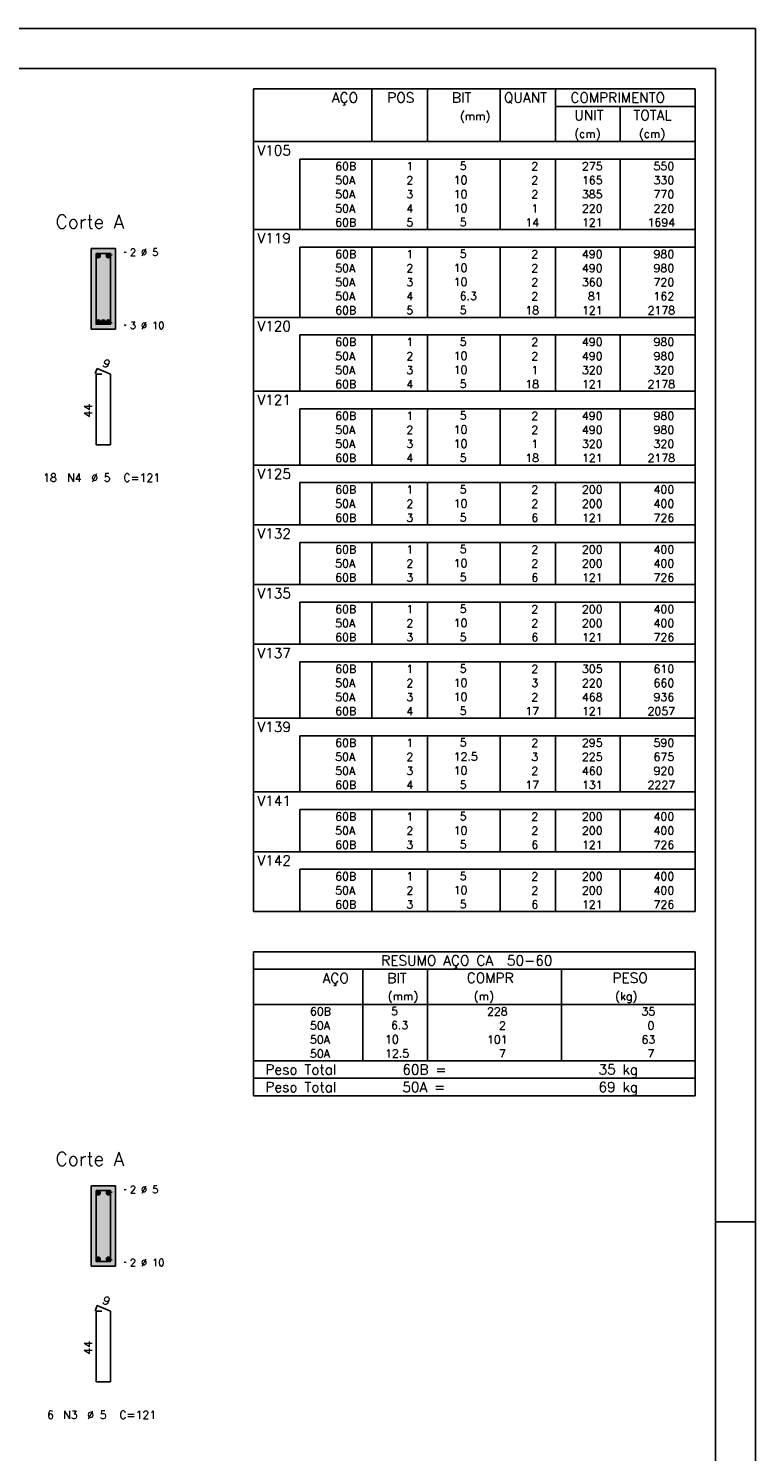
# Model space of a CAD drawing. Extents: x 0 to 84.1, y 0 to 59.4.
# Tile 6 of 6: x 66 to 84.1, y 24 to 59.4. Entities that reach past the tile are written whole.
import ezdxf

# ---------------------------------------------------------------- set-up
doc = ezdxf.new("R2010")
doc.units = 0
doc.header["$MEASUREMENT"] = 0
doc.linetypes.add('ESTILO_TQS_0002', pattern=[0.4, 0.1, -0.3])
for name, color, linetype in [('1', 1, 'CONTINUOUS'), ('2', 2, 'CONTINUOUS'), ('4', 4, 'CONTINUOUS'), ('6', 6, 'CONTINUOUS'), ('9', 9, 'CONTINUOUS')]:
    doc.layers.add(name, color=color, linetype=linetype)
doc.styles.get("Standard").update_dxf_attribs({"font": 'ROMANS.SHX'})

msp = doc.modelspace()

# ---------------------------------------------------------------- linework, layer by layer
at = {"layer": '1', "linetype": 'ESTILO_TQS_0002'}
for p, q in [((67.985, 53.745), (68.43, 53.83)), ((67.985, 52.095), (68.43, 52.01)), ((67.985, 30.42), (68.43, 30.505)), ((67.985, 28.77), (68.43, 28.685))]:
    msp.add_line(p, q, dxfattribs=at)
at = {"layer": '1', "linetype": 'Continuous'}
for centre in [(67.735, 53.745), (67.985, 53.745), (67.735, 52.095), (67.86, 52.095), (67.985, 52.095), (67.735, 30.42), (67.985, 30.42), (67.735, 28.77), (67.985, 28.77)]:
    msp.add_circle(centre, 0.05, dxfattribs=at)
at = {"layer": '2', "linetype": 'Continuous'}
for p, q in [((84.100006, 59.400002), (0, 59.400002)), ((84.100006, 0), (84.100006, 59.400002)), ((71.6, 57.897502), (71.6, 56.585002)), ((71.6, 57.897502), (82.6, 57.897502)), ((74.55, 56.585002), (74.55, 57.897502)), ((75.93, 56.585002), (75.93, 57.897502)), ((77.74, 56.585002), (77.74, 57.897502)), ((79.12, 56.585002), (79.12, 57.897502)), ((82.6, 57.897502), (82.6, 56.585002)), ((79.12, 57.460002), (82.6, 57.460002)), ((80.73, 56.585002), (80.73, 57.460002)), ((71.6, 56.585002), (82.6, 56.585002)), ((71.6, 56.147502), (71.6, 56.585002)), ((71.6, 56.585002), (82.6, 56.585002)), ((82.6, 56.147502), (82.6, 56.585002)), ((71.6, 55.797502), (71.6, 56.147502)), ((82.6, 56.147502), (72.75, 56.147502)), ((72.75, 56.147502), (72.75, 55.797502)), ((74.55, 56.147502), (74.55, 55.797502)), ((75.93, 56.147502), (75.93, 55.797502)), ((77.74, 56.147502), (77.74, 55.797502)), ((79.12, 56.147502), (79.12, 55.797502)), ((80.73, 56.147502), (80.73, 55.797502)), ((82.6, 55.797502), (82.6, 56.147502)), ((71.6, 55.447503), (71.6, 55.797502)), ((72.75, 55.797502), (72.75, 55.447503)), ((74.55, 55.797502), (74.55, 55.447503)), ((75.93, 55.797502), (75.93, 55.447503)), ((77.74, 55.797502), (77.74, 55.447503)), ((79.12, 55.797502), (79.12, 55.447503)), ((80.73, 55.797502), (80.73, 55.447503)), ((82.6, 55.447503), (82.6, 55.797502)), ((71.6, 55.097503), (71.6, 55.447503)), ((72.75, 55.447503), (72.75, 55.097503)), ((74.55, 55.447503), (74.55, 55.097503)), ((75.93, 55.447503), (75.93, 55.097503)), ((77.74, 55.447503), (77.74, 55.097503)), ((79.12, 55.447503), (79.12, 55.097503)), ((80.73, 55.447503), (80.73, 55.097503)), ((82.6, 55.097503), (82.6, 55.447503)), ((71.6, 54.747503), (71.6, 55.097503)), ((72.75, 55.097503), (72.75, 54.747503)), ((74.55, 55.097503), (74.55, 54.747503)), ((75.93, 55.097503), (75.93, 54.747503)), ((77.74, 55.097503), (77.74, 54.747503)), ((79.12, 55.097503), (79.12, 54.747503)), ((80.73, 55.097503), (80.73, 54.747503)), ((82.6, 54.747503), (82.6, 55.097503)), ((71.6, 54.397503), (71.6, 54.747503)), ((72.75, 54.747503), (72.75, 54.397503)), ((74.55, 54.747503), (74.55, 54.397503)), ((75.93, 54.747503), (75.93, 54.397503)), ((77.74, 54.747503), (77.74, 54.397503)), ((79.12, 54.747503), (79.12, 54.397503)), ((80.73, 54.747503), (80.73, 54.397503)), ((82.6, 54.397503), (82.6, 54.747503)), ((71.6, 53.960003), (71.6, 54.397503)), ((71.6, 54.397503), (82.6, 54.397503)), ((82.6, 53.960003), (82.6, 54.397503)), ((68.16, 53.92), (67.56, 53.92)), ((67.56, 53.92), (67.56, 51.92)), ((68.16, 51.92), (68.16, 53.92)), ((71.6, 53.610003), (71.6, 53.960003)), ((82.6, 53.960003), (72.75, 53.960003)), ((72.75, 53.960003), (72.75, 53.610003)), ((74.55, 53.960003), (74.55, 53.610003)), ((75.93, 53.960003), (75.93, 53.610003)), ((77.74, 53.960003), (77.74, 53.610003)), ((79.12, 53.960003), (79.12, 53.610003)), ((80.73, 53.960003), (80.73, 53.610003)), ((82.6, 53.610003), (82.6, 53.960003)), ((71.6, 53.260003), (71.6, 53.610003)), ((72.75, 53.610003), (72.75, 53.260003)), ((74.55, 53.610003), (74.55, 53.260003)), ((75.93, 53.610003), (75.93, 53.260003)), ((77.74, 53.610003), (77.74, 53.260003)), ((79.12, 53.610003), (79.12, 53.260003)), ((80.73, 53.610003), (80.73, 53.260003)), ((82.6, 53.260003), (82.6, 53.610003)), ((71.6, 52.910003), (71.6, 53.260003)), ((72.75, 53.260003), (72.75, 52.910003)), ((74.55, 53.260003), (74.55, 52.910003)), ((75.93, 53.260003), (75.93, 52.910003)), ((77.74, 53.260003), (77.74, 52.910003)), ((79.12, 53.260003), (79.12, 52.910003)), ((80.73, 53.260003), (80.73, 52.910003)), ((82.6, 52.910003), (82.6, 53.260003)), ((71.6, 52.560003), (71.6, 52.910003)), ((72.75, 52.910003), (72.75, 52.560003)), ((74.55, 52.910003), (74.55, 52.560003)), ((75.93, 52.910003), (75.93, 52.560003)), ((77.74, 52.910003), (77.74, 52.560003)), ((79.12, 52.910003), (79.12, 52.560003)), ((80.73, 52.910003), (80.73, 52.560003)), ((82.6, 52.560003), (82.6, 52.910003)), ((71.6, 52.210003), (71.6, 52.560003)), ((72.75, 52.560003), (72.75, 52.210003)), ((74.55, 52.560003), (74.55, 52.210003)), ((75.93, 52.560003), (75.93, 52.210003)), ((77.74, 52.560003), (77.74, 52.210003)), ((79.12, 52.560003), (79.12, 52.210003)), ((80.73, 52.560003), (80.73, 52.210003)), ((82.6, 52.210003), (82.6, 52.560003)), ((71.6, 51.772503), (71.6, 52.210003)), ((71.6, 52.210003), (82.6, 52.210003)), ((82.6, 51.772503), (82.6, 52.210003)), ((67.56, 51.92), (68.16, 51.92)), ((71.6, 51.422503), (71.6, 51.772503)), ((82.6, 51.772503), (72.75, 51.772503)), ((72.75, 51.772503), (72.75, 51.422503)), ((74.55, 51.772503), (74.55, 51.422503)), ((75.93, 51.772503), (75.93, 51.422503)), ((77.74, 51.772503), (77.74, 51.422503)), ((79.12, 51.772503), (79.12, 51.422503)), ((80.73, 51.772503), (80.73, 51.422503)), ((82.6, 51.422503), (82.6, 51.772503)), ((71.6, 51.072504), (71.6, 51.422503)), ((72.75, 51.422503), (72.75, 51.072504)), ((74.55, 51.422503), (74.55, 51.072504)), ((75.93, 51.422503), (75.93, 51.072504)), ((77.74, 51.422503), (77.74, 51.072504)), ((79.12, 51.422503), (79.12, 51.072504)), ((80.73, 51.422503), (80.73, 51.072504)), ((82.6, 51.072504), (82.6, 51.422503)), ((71.6, 50.722504), (71.6, 51.072504)), ((72.75, 51.072504), (72.75, 50.722504)), ((74.55, 51.072504), (74.55, 50.722504)), ((75.93, 51.072504), (75.93, 50.722504)), ((77.74, 51.072504), (77.74, 50.722504)), ((79.12, 51.072504), (79.12, 50.722504)), ((80.73, 51.072504), (80.73, 50.722504)), ((82.6, 50.722504), (82.6, 51.072504)), ((71.6, 50.372504), (71.6, 50.722504)), ((72.75, 50.722504), (72.75, 50.372504)), ((74.55, 50.722504), (74.55, 50.372504)), ((75.93, 50.722504), (75.93, 50.372504)), ((77.74, 50.722504), (77.74, 50.372504)), ((79.12, 50.722504), (79.12, 50.372504)), ((80.73, 50.722504), (80.73, 50.372504)), ((82.6, 50.372504), (82.6, 50.722504)), ((71.6, 49.935004), (71.6, 50.372504)), ((71.6, 50.372504), (82.6, 50.372504)), ((82.6, 49.935004), (82.6, 50.372504)), ((71.6, 49.585004), (71.6, 49.935004)), ((82.6, 49.935004), (72.75, 49.935004)), ((72.75, 49.935004), (72.75, 49.585004)), ((74.55, 49.935004), (74.55, 49.585004)), ((75.93, 49.935004), (75.93, 49.585004)), ((77.74, 49.935004), (77.74, 49.585004)), ((79.12, 49.935004), (79.12, 49.585004)), ((80.73, 49.935004), (80.73, 49.585004)), ((82.6, 49.585004), (82.6, 49.935004)), ((71.6, 49.235004), (71.6, 49.585004)), ((71.6, 48.885004), (71.6, 49.235004)), ((72.75, 49.585004), (72.75, 49.235004)), ((72.75, 49.235004), (72.75, 48.885004)), ((74.55, 49.585004), (74.55, 49.235004)), ((74.55, 49.235004), (74.55, 48.885004)), ((75.93, 49.585004), (75.93, 49.235004)), ((75.93, 49.235004), (75.93, 48.885004)), ((77.74, 49.585004), (77.74, 49.235004)), ((77.74, 49.235004), (77.74, 48.885004)), ((79.12, 49.585004), (79.12, 49.235004)), ((79.12, 49.235004), (79.12, 48.885004)), ((80.73, 49.585004), (80.73, 49.235004)), ((80.73, 49.235004), (80.73, 48.885004)), ((82.6, 49.235004), (82.6, 49.585004)), ((82.6, 48.885004), (82.6, 49.235004)), ((71.6, 48.535004), (71.6, 48.885004)), ((72.75, 48.885004), (72.75, 48.535004)), ((74.55, 48.885004), (74.55, 48.535004)), ((75.93, 48.885004), (75.93, 48.535004)), ((77.74, 48.885004), (77.74, 48.535004)), ((79.12, 48.885004), (79.12, 48.535004)), ((80.73, 48.885004), (80.73, 48.535004)), ((82.6, 48.535004), (82.6, 48.885004)), ((71.6, 48.097504), (71.6, 48.535004)), ((71.6, 48.535004), (82.6, 48.535004)), ((82.6, 48.097504), (82.6, 48.535004)), ((71.6, 47.747504), (71.6, 48.097504)), ((82.6, 48.097504), (72.75, 48.097504)), ((72.75, 48.097504), (72.75, 47.747504)), ((74.55, 48.097504), (74.55, 47.747504)), ((75.93, 48.097504), (75.93, 47.747504)), ((77.74, 48.097504), (77.74, 47.747504)), ((79.12, 48.097504), (79.12, 47.747504)), ((80.73, 48.097504), (80.73, 47.747504)), ((82.6, 47.747504), (82.6, 48.097504)), ((71.6, 47.397504), (71.6, 47.747504)), ((72.75, 47.747504), (72.75, 47.397504)), ((74.55, 47.747504), (74.55, 47.397504)), ((75.93, 47.747504), (75.93, 47.397504)), ((77.74, 47.747504), (77.74, 47.397504)), ((79.12, 47.747504), (79.12, 47.397504)), ((80.73, 47.747504), (80.73, 47.397504)), ((82.6, 47.397504), (82.6, 47.747504)), ((71.6, 47.047504), (71.6, 47.397504)), ((72.75, 47.397504), (72.75, 47.047504)), ((74.55, 47.397504), (74.55, 47.047504)), ((75.93, 47.397504), (75.93, 47.047504)), ((77.74, 47.397504), (77.74, 47.047504)), ((79.12, 47.397504), (79.12, 47.047504)), ((80.73, 47.397504), (80.73, 47.047504)), ((82.6, 47.047504), (82.6, 47.397504)), ((71.6, 46.610004), (71.6, 47.047504)), ((71.6, 47.047504), (82.6, 47.047504)), ((82.6, 46.610004), (82.6, 47.047504)), ((71.6, 46.260004), (71.6, 46.610004)), ((82.6, 46.610004), (72.75, 46.610004)), ((72.75, 46.610004), (72.75, 46.260004)), ((74.55, 46.610004), (74.55, 46.260004)), ((75.93, 46.610004), (75.93, 46.260004)), ((77.74, 46.610004), (77.74, 46.260004)), ((79.12, 46.610004), (79.12, 46.260004)), ((80.73, 46.610004), (80.73, 46.260004)), ((82.6, 46.260004), (82.6, 46.610004)), ((71.6, 45.910005), (71.6, 46.260004)), ((72.75, 46.260004), (72.75, 45.910005)), ((74.55, 46.260004), (74.55, 45.910005)), ((75.93, 46.260004), (75.93, 45.910005)), ((77.74, 46.260004), (77.74, 45.910005)), ((79.12, 46.260004), (79.12, 45.910005)), ((80.73, 46.260004), (80.73, 45.910005)), ((82.6, 45.910005), (82.6, 46.260004)), ((71.6, 45.560005), (71.6, 45.910005)), ((72.75, 45.910005), (72.75, 45.560005)), ((74.55, 45.910005), (74.55, 45.560005)), ((75.93, 45.910005), (75.93, 45.560005)), ((77.74, 45.910005), (77.74, 45.560005)), ((79.12, 45.910005), (79.12, 45.560005)), ((80.73, 45.910005), (80.73, 45.560005)), ((82.6, 45.560005), (82.6, 45.910005)), ((71.6, 45.122505), (71.6, 45.560005)), ((71.6, 45.560005), (82.6, 45.560005)), ((82.6, 45.122505), (82.6, 45.560005)), ((71.6, 44.772505), (71.6, 45.122505)), ((82.6, 45.122505), (72.75, 45.122505)), ((72.75, 45.122505), (72.75, 44.772505)), ((74.55, 45.122505), (74.55, 44.772505)), ((75.93, 45.122505), (75.93, 44.772505)), ((77.74, 45.122505), (77.74, 44.772505)), ((79.12, 45.122505), (79.12, 44.772505)), ((80.73, 45.122505), (80.73, 44.772505)), ((82.6, 44.772505), (82.6, 45.122505)), ((71.6, 44.422505), (71.6, 44.772505)), ((72.75, 44.772505), (72.75, 44.422505)), ((74.55, 44.772505), (74.55, 44.422505)), ((75.93, 44.772505), (75.93, 44.422505)), ((77.74, 44.772505), (77.74, 44.422505)), ((79.12, 44.772505), (79.12, 44.422505)), ((80.73, 44.772505), (80.73, 44.422505)), ((82.6, 44.422505), (82.6, 44.772505)), ((71.6, 44.072505), (71.6, 44.422505)), ((72.75, 44.422505), (72.75, 44.072505)), ((74.55, 44.422505), (74.55, 44.072505)), ((75.93, 44.422505), (75.93, 44.072505)), ((77.74, 44.422505), (77.74, 44.072505)), ((79.12, 44.422505), (79.12, 44.072505)), ((80.73, 44.422505), (80.73, 44.072505)), ((82.6, 44.072505), (82.6, 44.422505)), ((71.6, 43.635005), (71.6, 44.072505)), ((71.6, 44.072505), (82.6, 44.072505)), ((82.6, 43.635005), (82.6, 44.072505)), ((71.6, 43.285005), (71.6, 43.635005)), ((82.6, 43.635005), (72.75, 43.635005)), ((72.75, 43.635005), (72.75, 43.285005)), ((74.55, 43.635005), (74.55, 43.285005)), ((75.93, 43.635005), (75.93, 43.285005)), ((77.74, 43.635005), (77.74, 43.285005)), ((79.12, 43.635005), (79.12, 43.285005)), ((80.73, 43.635005), (80.73, 43.285005)), ((82.6, 43.285005), (82.6, 43.635005)), ((71.6, 42.935005), (71.6, 43.285005)), ((72.75, 43.285005), (72.75, 42.935005)), ((74.55, 43.285005), (74.55, 42.935005)), ((75.93, 43.285005), (75.93, 42.935005)), ((77.74, 43.285005), (77.74, 42.935005)), ((79.12, 43.285005), (79.12, 42.935005)), ((80.73, 43.285005), (80.73, 42.935005)), ((82.6, 42.935005), (82.6, 43.285005)), ((71.6, 42.585005), (71.6, 42.935005)), ((72.75, 42.935005), (72.75, 42.585005)), ((74.55, 42.935005), (74.55, 42.585005)), ((75.93, 42.935005), (75.93, 42.585005)), ((77.74, 42.935005), (77.74, 42.585005)), ((79.12, 42.935005), (79.12, 42.585005)), ((80.73, 42.935005), (80.73, 42.585005)), ((82.6, 42.585005), (82.6, 42.935005)), ((71.6, 42.235005), (71.6, 42.585005)), ((72.75, 42.585005), (72.75, 42.235005)), ((74.55, 42.585005), (74.55, 42.235005)), ((75.93, 42.585005), (75.93, 42.235005)), ((77.74, 42.585005), (77.74, 42.235005)), ((79.12, 42.585005), (79.12, 42.235005)), ((80.73, 42.585005), (80.73, 42.235005)), ((82.6, 42.235005), (82.6, 42.585005)), ((71.6, 41.797505), (71.6, 42.235005)), ((71.6, 42.235005), (82.6, 42.235005)), ((82.6, 41.797505), (82.6, 42.235005)), ((71.6, 41.447505), (71.6, 41.797505)), ((82.6, 41.797505), (72.75, 41.797505)), ((72.75, 41.797505), (72.75, 41.447505)), ((74.55, 41.797505), (74.55, 41.447505)), ((75.93, 41.797505), (75.93, 41.447505)), ((77.74, 41.797505), (77.74, 41.447505)), ((79.12, 41.797505), (79.12, 41.447505)), ((80.73, 41.797505), (80.73, 41.447505)), ((82.6, 41.447505), (82.6, 41.797505)), ((71.6, 41.097506), (71.6, 41.447505)), ((72.75, 41.447505), (72.75, 41.097506)), ((74.55, 41.447505), (74.55, 41.097506)), ((75.93, 41.447505), (75.93, 41.097506)), ((77.74, 41.447505), (77.74, 41.097506)), ((79.12, 41.447505), (79.12, 41.097506)), ((80.73, 41.447505), (80.73, 41.097506)), ((82.6, 41.097506), (82.6, 41.447505)), ((71.6, 40.747506), (71.6, 41.097506)), ((72.75, 41.097506), (72.75, 40.747506)), ((74.55, 41.097506), (74.55, 40.747506)), ((75.93, 41.097506), (75.93, 40.747506)), ((77.74, 41.097506), (77.74, 40.747506)), ((79.12, 41.097506), (79.12, 40.747506)), ((80.73, 41.097506), (80.73, 40.747506)), ((82.6, 40.747506), (82.6, 41.097506)), ((71.6, 40.397506), (71.6, 40.747506)), ((72.75, 40.747506), (72.75, 40.397506)), ((74.55, 40.747506), (74.55, 40.397506)), ((75.93, 40.747506), (75.93, 40.397506)), ((77.74, 40.747506), (77.74, 40.397506)), ((79.12, 40.747506), (79.12, 40.397506)), ((80.73, 40.747506), (80.73, 40.397506)), ((82.6, 40.397506), (82.6, 40.747506)), ((71.6, 39.960006), (71.6, 40.397506)), ((71.6, 40.397506), (82.6, 40.397506)), ((82.6, 39.960006), (82.6, 40.397506)), ((71.6, 39.610006), (71.6, 39.960006)), ((82.6, 39.960006), (72.75, 39.960006)), ((72.75, 39.960006), (72.75, 39.610006)), ((74.55, 39.960006), (74.55, 39.610006)), ((75.93, 39.960006), (75.93, 39.610006)), ((77.74, 39.960006), (77.74, 39.610006)), ((79.12, 39.960006), (79.12, 39.610006)), ((80.73, 39.960006), (80.73, 39.610006)), ((82.6, 39.610006), (82.6, 39.960006)), ((71.6, 39.260006), (71.6, 39.610006)), ((72.75, 39.610006), (72.75, 39.260006)), ((74.55, 39.610006), (74.55, 39.260006)), ((75.93, 39.610006), (75.93, 39.260006)), ((77.74, 39.610006), (77.74, 39.260006)), ((79.12, 39.610006), (79.12, 39.260006)), ((80.73, 39.610006), (80.73, 39.260006)), ((82.6, 39.260006), (82.6, 39.610006)), ((71.6, 38.910006), (71.6, 39.260006)), ((72.75, 39.260006), (72.75, 38.910006)), ((74.55, 39.260006), (74.55, 38.910006)), ((75.93, 39.260006), (75.93, 38.910006)), ((77.74, 39.260006), (77.74, 38.910006)), ((79.12, 39.260006), (79.12, 38.910006)), ((80.73, 39.260006), (80.73, 38.910006)), ((82.6, 38.910006), (82.6, 39.260006)), ((71.6, 38.472506), (71.6, 38.910006)), ((71.6, 38.910006), (82.6, 38.910006)), ((82.6, 38.472506), (82.6, 38.910006)), ((71.6, 38.122506), (71.6, 38.472506)), ((82.6, 38.472506), (72.75, 38.472506)), ((72.75, 38.472506), (72.75, 38.122506)), ((74.55, 38.472506), (74.55, 38.122506)), ((75.93, 38.472506), (75.93, 38.122506)), ((77.74, 38.472506), (77.74, 38.122506)), ((79.12, 38.472506), (79.12, 38.122506)), ((80.73, 38.472506), (80.73, 38.122506)), ((82.6, 38.122506), (82.6, 38.472506)), ((71.6, 37.772506), (71.6, 38.122506)), ((72.75, 38.122506), (72.75, 37.772506)), ((74.55, 38.122506), (74.55, 37.772506)), ((75.93, 38.122506), (75.93, 37.772506)), ((77.74, 38.122506), (77.74, 37.772506)), ((79.12, 38.122506), (79.12, 37.772506)), ((80.73, 38.122506), (80.73, 37.772506)), ((82.6, 37.772506), (82.6, 38.122506)), ((71.6, 37.422506), (71.6, 37.772506)), ((72.75, 37.772506), (72.75, 37.422506)), ((74.55, 37.772506), (74.55, 37.422506)), ((75.93, 37.772506), (75.93, 37.422506)), ((77.74, 37.772506), (77.74, 37.422506)), ((79.12, 37.772506), (79.12, 37.422506)), ((80.73, 37.772506), (80.73, 37.422506)), ((82.6, 37.422506), (82.6, 37.772506)), ((71.6, 37.422506), (82.6, 37.422506)), ((71.6, 36.422506), (71.6, 35.110006)), ((71.6, 36.422506), (82.6, 36.422506)), ((82.6, 36.422506), (82.6, 35.110006)), ((71.6, 35.985006), (82.6, 35.985006)), ((74.32, 35.110006), (74.32, 35.985006)), ((75.93, 35.110006), (75.93, 35.985006)), ((79.265, 35.110006), (79.265, 35.985006)), ((71.6, 35.110006), (82.6, 35.110006)), ((71.6, 34.760006), (71.6, 35.110006)), ((74.32, 35.110006), (74.32, 34.760006)), ((75.93, 34.760006), (75.93, 35.110006)), ((79.265, 35.110006), (79.265, 34.760006)), ((82.6, 34.760006), (82.6, 35.110006)), ((71.6, 34.410006), (71.6, 34.760006)), ((74.32, 34.760006), (74.32, 34.410006)), ((75.93, 34.410006), (75.93, 34.760006)), ((79.265, 34.760006), (79.265, 34.410006)), ((82.6, 34.410006), (82.6, 34.760006)), ((71.6, 34.060005), (71.6, 34.410006)), ((74.32, 34.410006), (74.32, 34.060006)), ((75.93, 34.060005), (75.93, 34.410006)), ((79.265, 34.410006), (79.265, 34.060005)), ((82.6, 34.060005), (82.6, 34.410006)), ((71.6, 33.710005), (71.6, 34.060005)), ((74.32, 34.060005), (74.32, 33.710005)), ((75.93, 33.710005), (75.93, 34.060005)), ((79.265, 34.060005), (79.265, 33.710005)), ((82.6, 33.710005), (82.6, 34.060005)), ((71.6, 33.710005), (82.6, 33.710005)), ((71.6, 33.272505), (71.6, 33.710005)), ((71.6, 33.710005), (82.6, 33.710005)), ((82.6, 33.272505), (82.6, 33.710005)), ((82.6, 33.272505), (71.6, 33.272505)), ((71.6, 32.835005), (71.6, 33.272505)), ((71.6, 33.272505), (82.6, 33.272505)), ((82.6, 32.835005), (82.6, 33.272505)), ((82.6, 32.835005), (71.6, 32.835005)), ((71.6, 32.835005), (82.6, 32.835005)), ((68.16, 30.595), (67.56, 30.595)), ((67.56, 30.595), (67.56, 28.595)), ((68.16, 28.595), (68.16, 30.595)), ((84.100006, 29.700001), (83.100006, 29.700001)), ((67.56, 28.595), (68.16, 28.595))]:
    msp.add_line(p, q, dxfattribs=at)
msp.add_lwpolyline([(83.100006, 1), (2.5, 1), (2.5, 58.400002), (83.100006, 58.400002), (83.100006, 1)], dxfattribs=at)
at = {"layer": '4', "linetype": 'Continuous'}
for points in [[(67.68, 53.8), (67.68, 52.04), (68.04, 52.04), (68.04, 53.8), (67.68, 53.8)], [(67.68, 30.475), (67.68, 28.715), (68.04, 28.715), (68.04, 30.475), (67.68, 30.475)]]:
    msp.add_lwpolyline(points, dxfattribs=at)
at = {"layer": '6', "linetype": 'Continuous'}
for p, q in [((67.708338, 50.94), (67.653893, 50.81102)), ((67.82, 50.8), (67.68, 50.8)), ((67.68, 50.8), (67.68, 49.04)), ((68.04, 50.8), (67.708338, 50.94)), ((68.04, 49.04), (68.04, 50.8)), ((67.68, 49.04), (68.04, 49.04)), ((67.708338, 27.615), (67.653893, 27.48602)), ((67.82, 27.475), (67.68, 27.475)), ((67.68, 27.475), (67.68, 25.715)), ((68.04, 27.475), (67.708338, 27.615)), ((68.04, 25.715), (68.04, 27.475)), ((67.68, 25.715), (68.04, 25.715))]:
    msp.add_line(p, q, dxfattribs=at)
at = {"layer": '9', "linetype": 'Continuous'}
for points in [[(68.16, 51.92), (68.16, 53.92), (67.56, 53.92)], [(68.16, 51.92), (67.56, 53.92), (67.56, 51.92)], [(67.785, 53.745), (67.71, 53.788301), (67.688015, 53.762101)], [(67.785, 53.745), (67.688015, 53.762101), (67.688015, 53.727899)], [(67.785, 53.745), (67.688015, 53.727899), (67.71, 53.701699)], [(67.785, 53.745), (67.743682, 53.79424), (67.71, 53.788301)], [(67.785, 53.745), (67.71, 53.701699), (67.743682, 53.69576)], [(67.785, 53.745), (67.773302, 53.777139), (67.743682, 53.79424)], [(67.785, 53.745), (67.743682, 53.69576), (67.773302, 53.712861)], [(67.785, 53.745), (67.773302, 53.712861), (67.785, 53.745)], [(68.035, 53.745), (67.96, 53.788301), (67.938015, 53.762101)], [(68.035, 53.745), (67.938015, 53.762101), (67.938015, 53.727899)], [(68.035, 53.745), (67.938015, 53.727899), (67.96, 53.701699)], [(68.035, 53.745), (67.993682, 53.79424), (67.96, 53.788301)], [(68.035, 53.745), (67.96, 53.701699), (67.993682, 53.69576)], [(68.035, 53.745), (68.023302, 53.777139), (67.993682, 53.79424)], [(68.035, 53.745), (67.993682, 53.69576), (68.023302, 53.712861)], [(68.035, 53.745), (68.023302, 53.712861), (68.035, 53.745)], [(67.785, 52.095), (67.71, 52.138301), (67.688015, 52.112101)], [(67.785, 52.095), (67.688015, 52.112101), (67.688015, 52.077899)], [(67.785, 52.095), (67.688015, 52.077899), (67.71, 52.051699)], [(67.785, 52.095), (67.743682, 52.14424), (67.71, 52.138301)], [(67.785, 52.095), (67.71, 52.051699), (67.743682, 52.04576)], [(67.785, 52.095), (67.773302, 52.127139), (67.743682, 52.14424)], [(67.785, 52.095), (67.743682, 52.04576), (67.773302, 52.062861)], [(67.785, 52.095), (67.773302, 52.062861), (67.785, 52.095)], [(67.91, 52.095), (67.835, 52.138301), (67.813015, 52.112101)], [(67.91, 52.095), (67.813015, 52.112101), (67.813015, 52.077899)], [(67.91, 52.095), (67.813015, 52.077899), (67.835, 52.051699)], [(67.91, 52.095), (67.868682, 52.14424), (67.835, 52.138301)], [(67.91, 52.095), (67.835, 52.051699), (67.868682, 52.04576)], [(67.91, 52.095), (67.898302, 52.127139), (67.868682, 52.14424)], [(67.91, 52.095), (67.868682, 52.04576), (67.898302, 52.062861)], [(67.91, 52.095), (67.898302, 52.062861), (67.91, 52.095)], [(68.035, 52.095), (67.96, 52.138301), (67.938015, 52.112101)], [(68.035, 52.095), (67.938015, 52.112101), (67.938015, 52.077899)], [(68.035, 52.095), (67.938015, 52.077899), (67.96, 52.051699)], [(68.035, 52.095), (67.993682, 52.14424), (67.96, 52.138301)], [(68.035, 52.095), (67.96, 52.051699), (67.993682, 52.04576)], [(68.035, 52.095), (68.023302, 52.127139), (67.993682, 52.14424)], [(68.035, 52.095), (67.993682, 52.04576), (68.023302, 52.062861)], [(68.035, 52.095), (68.023302, 52.062861), (68.035, 52.095)], [(68.16, 51.92), (67.56, 51.92), (68.16, 51.92)], [(68.16, 28.595), (68.16, 30.595), (67.56, 30.595)], [(68.16, 28.595), (67.56, 30.595), (67.56, 28.595)], [(67.785, 30.42), (67.71, 30.463301), (67.688015, 30.437101)], [(67.785, 30.42), (67.743682, 30.46924), (67.71, 30.463301)], [(67.785, 30.42), (67.773302, 30.452139), (67.743682, 30.46924)], [(68.035, 30.42), (67.96, 30.463301), (67.938015, 30.437101)], [(68.035, 30.42), (67.993682, 30.46924), (67.96, 30.463301)], [(68.035, 30.42), (68.023302, 30.452139), (67.993682, 30.46924)], [(67.785, 30.42), (67.688015, 30.437101), (67.688015, 30.402899)], [(67.785, 30.42), (67.688015, 30.402899), (67.71, 30.376699)], [(67.785, 30.42), (67.71, 30.376699), (67.743682, 30.37076)], [(67.785, 30.42), (67.743682, 30.37076), (67.773302, 30.387861)], [(67.785, 30.42), (67.773302, 30.387861), (67.785, 30.42)], [(68.035, 30.42), (67.938015, 30.437101), (67.938015, 30.402899)], [(68.035, 30.42), (67.938015, 30.402899), (67.96, 30.376699)], [(68.035, 30.42), (67.96, 30.376699), (67.993682, 30.37076)], [(68.035, 30.42), (67.993682, 30.37076), (68.023302, 30.387861)], [(68.035, 30.42), (68.023302, 30.387861), (68.035, 30.42)], [(67.785, 28.77), (67.71, 28.813301), (67.688015, 28.787101)], [(67.785, 28.77), (67.688015, 28.787101), (67.688015, 28.752899)], [(67.785, 28.77), (67.688015, 28.752899), (67.71, 28.726699)], [(67.785, 28.77), (67.743682, 28.81924), (67.71, 28.813301)], [(67.785, 28.77), (67.71, 28.726699), (67.743682, 28.72076)], [(67.785, 28.77), (67.773302, 28.802139), (67.743682, 28.81924)], [(67.785, 28.77), (67.743682, 28.72076), (67.773302, 28.737861)], [(67.785, 28.77), (67.773302, 28.737861), (67.785, 28.77)], [(68.035, 28.77), (67.96, 28.813301), (67.938015, 28.787101)], [(68.035, 28.77), (67.938015, 28.787101), (67.938015, 28.752899)], [(68.035, 28.77), (67.938015, 28.752899), (67.96, 28.726699)], [(68.035, 28.77), (67.993682, 28.81924), (67.96, 28.813301)], [(68.035, 28.77), (67.96, 28.726699), (67.993682, 28.72076)], [(68.035, 28.77), (68.023302, 28.802139), (67.993682, 28.81924)], [(68.035, 28.77), (67.993682, 28.72076), (68.023302, 28.737861)], [(68.035, 28.77), (68.023302, 28.737861), (68.035, 28.77)], [(68.16, 28.595), (67.56, 28.595), (68.16, 28.595)]]:
    msp.add_solid(points, dxfattribs=at)

# ---------------------------------------------------------------- texts
at = {"layer": '2', "linetype": 'Continuous'}
for s, height, p in [('AÇO', 0.25, (73.54958, 57.553752)), ('POS', 0.25, (74.93, 57.553752)), ('BIT', 0.25, (76.54, 57.553752)), ('QUANT', 0.25, (77.836489, 57.553752)), ('COMPRIMENTO', 0.25, (79.489469, 57.553752)), ('(mm)', 0.2, (76.74, 57.116252)), ('UNIT', 0.25, (79.586854, 57.116252)), ('TOTAL', 0.25, (81.059307, 57.116252)), ('(cm)', 0.2, (79.586854, 56.678752)), ('(cm)', 0.2, (81.196854, 56.678752)), ('V105', 0.25, (71.695798, 56.241252)), ('     60B', 0.2, (72.889661, 55.872502)), ('  1', 0.2, (75.13, 55.872502)), ('    5  ', 0.2, (76.136543, 55.878546)), ('    2', 0.2, (77.92, 55.872502)), ('   275', 0.2, (79.33, 55.872502)), ('    550', 0.2, (80.963622, 55.872502)), ('     50A', 0.2, (72.889661, 55.522502)), ('  2', 0.2, (75.13, 55.522502)), ('   10  ', 0.2, (76.136543, 55.528546)), ('    2', 0.2, (77.92, 55.522502)), ('   165', 0.2, (79.33, 55.522502)), ('    330', 0.2, (80.963622, 55.522502)), ('     50A', 0.2, (72.889661, 55.172502)), ('  3', 0.2, (75.13, 55.172502)), ('   10  ', 0.2, (76.136543, 55.178546)), ('    2', 0.2, (77.92, 55.172502)), ('   385', 0.2, (79.33, 55.172502)), ('    770', 0.2, (80.963622, 55.172502)), ('     50A', 0.2, (72.889661, 54.822503)), ('  4', 0.2, (75.13, 54.822503)), ('   10  ', 0.2, (76.136543, 54.828546)), ('    1', 0.2, (77.92, 54.822503)), ('   220', 0.2, (79.33, 54.822503)), ('    220', 0.2, (80.963622, 54.822503)), ('Corte A', 0.34, (66.67, 54.42)), ('     60B', 0.2, (72.889661, 54.472503)), ('  5', 0.2, (75.13, 54.472503)), ('    5  ', 0.2, (76.136543, 54.478547)), ('   14', 0.2, (77.92, 54.472503)), ('   121', 0.2, (79.33, 54.472503)), ('   1694', 0.2, (80.963622, 54.472503)), ('V119', 0.25, (71.695798, 54.053753)), ('2 %%c 5', 0.18, (68.52, 53.74)), ('     60B', 0.2, (72.889661, 53.685003)), ('  1', 0.2, (75.13, 53.685003)), ('    5  ', 0.2, (76.136543, 53.691047)), ('    2', 0.2, (77.92, 53.685003)), ('   490', 0.2, (79.33, 53.685003)), ('    980', 0.2, (80.963622, 53.685003)), ('     50A', 0.2, (72.889661, 53.335003)), ('  2', 0.2, (75.13, 53.335003)), ('   10  ', 0.2, (76.136543, 53.341047)), ('    2', 0.2, (77.92, 53.335003)), ('   490', 0.2, (79.33, 53.335003)), ('    980', 0.2, (80.963622, 53.335003)), ('     50A', 0.2, (72.889661, 52.985003)), ('  3', 0.2, (75.13, 52.985003)), ('   10  ', 0.2, (76.136543, 52.991047)), ('    2', 0.2, (77.92, 52.985003)), ('   360', 0.2, (79.33, 52.985003)), ('    720', 0.2, (80.963622, 52.985003)), ('     50A', 0.2, (72.889661, 52.635003)), ('  4', 0.2, (75.13, 52.635003)), ('    6.3', 0.2, (76.136543, 52.641047)), ('    2', 0.2, (77.92, 52.635003)), ('    81', 0.2, (79.33, 52.635003)), ('    162', 0.2, (80.963622, 52.635003)), ('     60B', 0.2, (72.889661, 52.285003)), ('  5', 0.2, (75.13, 52.285003)), ('    5  ', 0.2, (76.136543, 52.291047)), ('   18', 0.2, (77.92, 52.285003)), ('   121', 0.2, (79.33, 52.285003)), ('   2178', 0.2, (80.963622, 52.285003)), ('3 %%c 10', 0.18, (68.52, 51.92)), ('V120', 0.25, (71.695798, 51.866253)), ('     60B', 0.2, (72.889661, 51.497503)), ('  1', 0.2, (75.13, 51.497503)), ('   10  ', 0.2, (76.136543, 51.153547)), ('    5  ', 0.2, (76.136543, 51.503547)), ('    2', 0.2, (77.92, 51.497503)), ('   490', 0.2, (79.33, 51.497503)), ('    980', 0.2, (80.963622, 51.497503)), ('     50A', 0.2, (72.889661, 51.147503)), ('  2', 0.2, (75.13, 51.147503)), ('   10  ', 0.2, (76.136543, 50.803547)), ('    2', 0.2, (77.92, 51.147503)), ('   490', 0.2, (79.33, 51.147503)), ('    980', 0.2, (80.963622, 51.147503)), ('     50A', 0.2, (72.889661, 50.797503)), ('     60B', 0.2, (72.889661, 50.447504)), ('  3', 0.2, (75.13, 50.797503)), ('    5  ', 0.2, (76.136543, 50.453547)), ('   18', 0.2, (77.92, 50.447504)), ('    1', 0.2, (77.92, 50.797503)), ('   320', 0.2, (79.33, 50.797503)), ('   121', 0.2, (79.33, 50.447504)), ('   2178', 0.2, (80.963622, 50.447504)), ('    320', 0.2, (80.963622, 50.797503)), ('  4', 0.2, (75.13, 50.447504)), ('V121', 0.25, (71.695798, 50.028754)), ('     60B', 0.2, (72.889661, 49.660004)), ('  1', 0.2, (75.13, 49.660004)), ('    5  ', 0.2, (76.136543, 49.666048)), ('    2', 0.2, (77.92, 49.660004)), ('   490', 0.2, (79.33, 49.660004)), ('    980', 0.2, (80.963622, 49.660004)), ('     50A', 0.2, (72.889661, 49.310004)), ('  2', 0.2, (75.13, 49.310004)), ('   10  ', 0.2, (76.136543, 49.316048)), ('    2', 0.2, (77.92, 49.310004)), ('   490', 0.2, (79.33, 49.310004)), ('    980', 0.2, (80.963622, 49.310004)), ('     50A', 0.2, (72.889661, 48.960004)), ('  3', 0.2, (75.13, 48.960004)), ('   10  ', 0.2, (76.136543, 48.966048)), ('    1', 0.2, (77.92, 48.960004)), ('   320', 0.2, (79.33, 48.960004)), ('    320', 0.2, (80.963622, 48.960004)), ('     60B', 0.2, (72.889661, 48.610004)), ('  4', 0.2, (75.13, 48.610004)), ('    5  ', 0.2, (76.136543, 48.616048)), ('   18', 0.2, (77.92, 48.610004)), ('   121', 0.2, (79.33, 48.610004)), ('   2178', 0.2, (80.963622, 48.610004)), ('18', 0.2, (66.36, 48.12)), ('N4', 0.2, (66.96, 48.12)), ('%%c 5', 0.2, (67.56, 48.12)), ('C=121', 0.2, (68.36, 48.12)), ('V125', 0.25, (71.695798, 48.191254)), ('     60B', 0.2, (72.889661, 47.822504)), ('  1', 0.2, (75.13, 47.822504)), ('    5  ', 0.2, (76.136543, 47.828548)), ('    2', 0.2, (77.92, 47.822504)), ('   200', 0.2, (79.33, 47.822504)), ('    400', 0.2, (80.963622, 47.822504)), ('     50A', 0.2, (72.889661, 47.472504)), ('  2', 0.2, (75.13, 47.472504)), ('   10  ', 0.2, (76.136543, 47.478548)), ('    2', 0.2, (77.92, 47.472504)), ('   200', 0.2, (79.33, 47.472504)), ('    400', 0.2, (80.963622, 47.472504)), ('     60B', 0.2, (72.889661, 47.122504)), ('  3', 0.2, (75.13, 47.122504)), ('    5  ', 0.2, (76.136543, 47.128548)), ('    6', 0.2, (77.92, 47.122504)), ('   121', 0.2, (79.33, 47.122504)), ('    726', 0.2, (80.963622, 47.122504)), ('V132', 0.25, (71.695798, 46.703754)), ('     60B', 0.2, (72.889661, 46.335004)), ('  1', 0.2, (75.13, 46.335004)), ('    5  ', 0.2, (76.136543, 46.341048)), ('    2', 0.2, (77.92, 46.335004)), ('   200', 0.2, (79.33, 46.335004)), ('    400', 0.2, (80.963622, 46.335004)), ('     50A', 0.2, (72.889661, 45.985004)), ('  2', 0.2, (75.13, 45.985004)), ('   10  ', 0.2, (76.136543, 45.991048)), ('    2', 0.2, (77.92, 45.985004)), ('   200', 0.2, (79.33, 45.985004)), ('    400', 0.2, (80.963622, 45.985004)), ('     60B', 0.2, (72.889661, 45.635004)), ('  3', 0.2, (75.13, 45.635004)), ('    5  ', 0.2, (76.136543, 45.641048)), ('    6', 0.2, (77.92, 45.635004)), ('   121', 0.2, (79.33, 45.635004)), ('    726', 0.2, (80.963622, 45.635004)), ('V135', 0.25, (71.695798, 45.216255)), ('     60B', 0.2, (72.889661, 44.847505)), ('  1', 0.2, (75.13, 44.847505)), ('    5  ', 0.2, (76.136543, 44.853548)), ('    2', 0.2, (77.92, 44.847505)), ('   200', 0.2, (79.33, 44.847505)), ('    400', 0.2, (80.963622, 44.847505)), ('     50A', 0.2, (72.889661, 44.497505)), ('  2', 0.2, (75.13, 44.497505)), ('   10  ', 0.2, (76.136543, 44.503549)), ('    2', 0.2, (77.92, 44.497505)), ('   200', 0.2, (79.33, 44.497505)), ('    400', 0.2, (80.963622, 44.497505)), ('     60B', 0.2, (72.889661, 44.147505)), ('  3', 0.2, (75.13, 44.147505)), ('    5  ', 0.2, (76.136543, 44.153549)), ('    6', 0.2, (77.92, 44.147505)), ('   121', 0.2, (79.33, 44.147505)), ('    726', 0.2, (80.963622, 44.147505)), ('V137', 0.25, (71.695798, 43.728755)), ('    5  ', 0.2, (76.136543, 43.366049)), ('     50A', 0.2, (72.889661, 43.010005)), ('     60B', 0.2, (72.889661, 43.360005)), ('  2', 0.2, (75.13, 43.010005)), ('  1', 0.2, (75.13, 43.360005)), ('   10  ', 0.2, (76.136543, 43.016049)), ('    3', 0.2, (77.92, 43.010005)), ('    2', 0.2, (77.92, 43.360005)), ('   305', 0.2, (79.33, 43.360005)), ('   220', 0.2, (79.33, 43.010005)), ('    610', 0.2, (80.963622, 43.360005)), ('    660', 0.2, (80.963622, 43.010005)), ('     50A', 0.2, (72.889661, 42.660005)), ('  3', 0.2, (75.13, 42.660005)), ('   10  ', 0.2, (76.136543, 42.666049)), ('    2', 0.2, (77.92, 42.660005)), ('   468', 0.2, (79.33, 42.660005)), ('    936', 0.2, (80.963622, 42.660005)), ('     60B', 0.2, (72.889661, 42.310005)), ('  4', 0.2, (75.13, 42.310005)), ('    5  ', 0.2, (76.136543, 42.316049)), ('   17', 0.2, (77.92, 42.310005)), ('   121', 0.2, (79.33, 42.310005)), ('   2057', 0.2, (80.963622, 42.310005)), ('V139', 0.25, (71.695798, 41.891255)), ('     60B', 0.2, (72.889661, 41.522505)), ('  1', 0.2, (75.13, 41.522505)), ('    5  ', 0.2, (76.136543, 41.528549)), ('    2', 0.2, (77.92, 41.522505)), ('   295', 0.2, (79.33, 41.522505)), ('    590', 0.2, (80.963622, 41.522505)), ('     50A', 0.2, (72.889661, 41.172505)), ('  2', 0.2, (75.13, 41.172505)), ('   12.5', 0.2, (76.136543, 41.178549)), ('    3', 0.2, (77.92, 41.172505)), ('   225', 0.2, (79.33, 41.172505)), ('    675', 0.2, (80.963622, 41.172505)), ('     50A', 0.2, (72.889661, 40.822505)), ('  3', 0.2, (75.13, 40.822505)), ('   10  ', 0.2, (76.136543, 40.828549)), ('    2', 0.2, (77.92, 40.822505)), ('   460', 0.2, (79.33, 40.822505)), ('    920', 0.2, (80.963622, 40.822505)), ('     60B', 0.2, (72.889661, 40.472506)), ('  4', 0.2, (75.13, 40.472506)), ('    5  ', 0.2, (76.136543, 40.478549)), ('   17', 0.2, (77.92, 40.472506)), ('   131', 0.2, (79.33, 40.472506)), ('   2227', 0.2, (80.963622, 40.472506)), ('V141', 0.25, (71.695798, 40.053756)), ('     60B', 0.2, (72.889661, 39.685006)), ('  1', 0.2, (75.13, 39.685006)), ('    5  ', 0.2, (76.136543, 39.69105)), ('    2', 0.2, (77.92, 39.685006)), ('   200', 0.2, (79.33, 39.685006)), ('    400', 0.2, (80.963622, 39.685006)), ('     50A', 0.2, (72.889661, 39.335006)), ('  2', 0.2, (75.13, 39.335006)), ('   10  ', 0.2, (76.136543, 39.34105)), ('    2', 0.2, (77.92, 39.335006)), ('   200', 0.2, (79.33, 39.335006)), ('    400', 0.2, (80.963622, 39.335006)), ('     60B', 0.2, (72.889661, 38.985006)), ('  3', 0.2, (75.13, 38.985006)), ('    5  ', 0.2, (76.136543, 38.99105)), ('    6', 0.2, (77.92, 38.985006)), ('   121', 0.2, (79.33, 38.985006)), ('    726', 0.2, (80.963622, 38.985006)), ('V142', 0.25, (71.695798, 38.566256)), ('     60B', 0.2, (72.889661, 38.197506)), ('  1', 0.2, (75.13, 38.197506)), ('    5  ', 0.2, (76.136543, 38.20355)), ('    2', 0.2, (77.92, 38.197506)), ('   200', 0.2, (79.33, 38.197506)), ('    400', 0.2, (80.963622, 38.197506)), ('     50A', 0.2, (72.889661, 37.847506)), ('  2', 0.2, (75.13, 37.847506)), ('   10  ', 0.2, (76.136543, 37.85355)), ('    2', 0.2, (77.92, 37.847506)), ('   200', 0.2, (79.33, 37.847506)), ('    400', 0.2, (80.963622, 37.847506)), ('     60B', 0.2, (72.889661, 37.497506)), ('  3', 0.2, (75.13, 37.497506)), ('    5  ', 0.2, (76.136543, 37.50355)), ('    6', 0.2, (77.92, 37.497506)), ('   121', 0.2, (79.33, 37.497506)), ('    726', 0.2, (80.963622, 37.497506)), ('RESUMO AÇO CA  50-60', 0.25, (74.780497, 36.078756)), ('AÇO', 0.25, (73.31958, 35.641256)), ('BIT', 0.25, (74.93, 35.641256)), ('COMPR', 0.25, (76.908841, 35.644857)), ('PESO', 0.25, (80.53784, 35.644857)), ('(mm)', 0.2, (74.943861, 35.213757)), ('(m)', 0.2, (77.086146, 35.213757)), ('(kg)', 0.2, (80.606442, 35.213757)), ('     60B', 0.2, (72.259661, 34.835006)), ('    5  ', 0.2, (74.426542, 34.84105)), ('     228', 0.2, (76.667658, 34.835007)), ('     35', 0.2, (80.515265, 34.835007)), ('     50A', 0.2, (72.259661, 34.485006)), ('    6.3', 0.2, (74.426542, 34.49105)), ('       2', 0.2, (76.667658, 34.485006)), ('      0', 0.2, (80.515265, 34.485006)), ('     50A', 0.2, (72.259661, 34.135005)), ('   10  ', 0.2, (74.426542, 34.141049)), ('     101', 0.2, (76.667658, 34.135006)), ('     63', 0.2, (80.515265, 34.135006)), ('     50A', 0.2, (72.259661, 33.785005)), ('   12.5', 0.2, (74.426542, 33.791049)), ('       7', 0.2, (76.667658, 33.785006)), ('      7', 0.2, (80.515265, 33.785006)), ('Peso Total        60B =', 0.25, (71.892829, 33.366255)), ('     35 kg', 0.25, (79.257004, 33.366255)), ('Peso Total        50A =', 0.25, (71.892829, 32.928755)), ('     69 kg', 0.25, (79.257004, 32.928755)), ('Corte A', 0.34, (66.67, 31.095)), ('2 %%c 5', 0.18, (68.52, 30.415)), ('2 %%c 10', 0.18, (68.52, 28.595)), ('6', 0.2, (66.46, 24.795)), ('N3', 0.2, (66.86, 24.795)), ('%%c 5', 0.2, (67.46, 24.795)), ('C=121', 0.2, (68.26, 24.795))]:
    msp.add_text(s, height=height, dxfattribs=at).set_placement(p)
for s, rotation, p in [('9', 337.11462, (67.820929, 51.001017)), ('44', 90, (67.58, 49.72)), ('9', 337.11462, (67.820929, 27.676017)), ('44', 90, (67.58, 26.395))]:
    msp.add_text(s, height=0.2, rotation=rotation, dxfattribs=at).set_placement(p)

doc.saveas('drawing.dxf')
